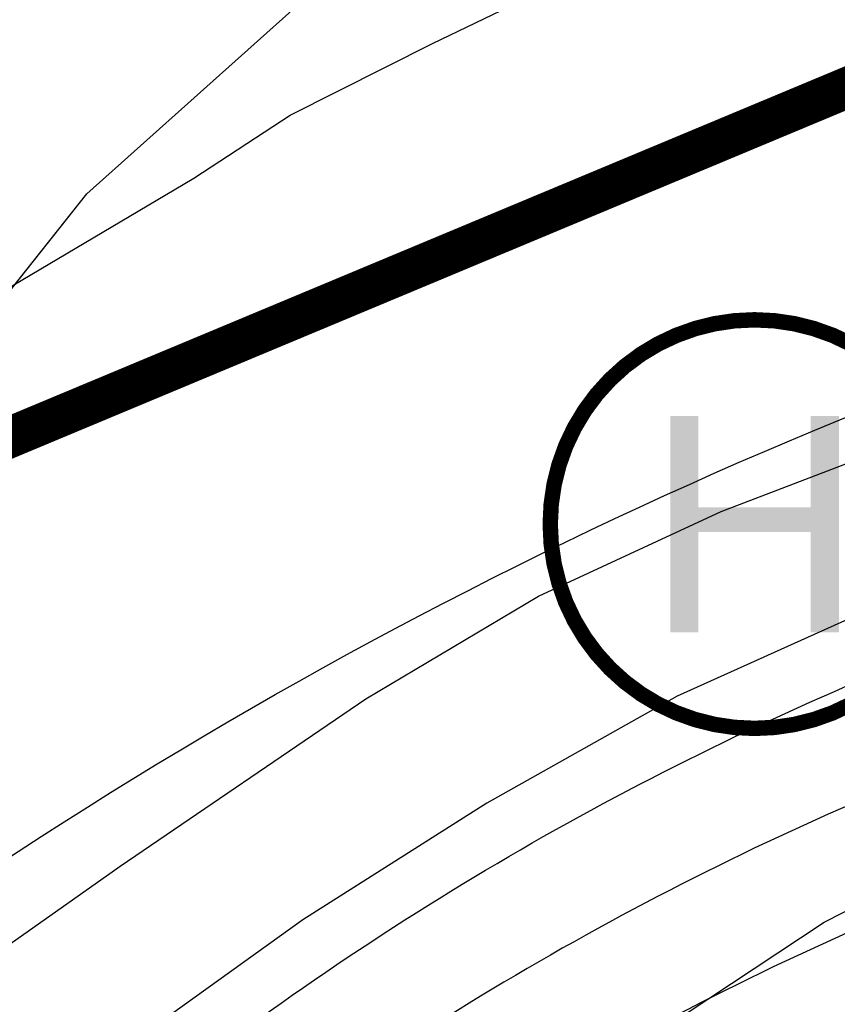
# Model space of a CAD drawing. Extents: x 158343 to 162498, y 431347 to 434500.
# Tile 92 of 220: x 159514 to 159534, y 433827 to 433851. Entities that reach past the tile are written whole.
import ezdxf
from ezdxf.enums import TextEntityAlignment as Align

# ---------------------------------------------------------------- set-up
doc = ezdxf.new("R2010")
doc.units = 0
doc.header["$LTSCALE"] = 10
doc.header["$MEASUREMENT"] = 0
doc.layers.add('000_onzichtbaar', color=8, linetype='CONTINUOUS', plot=False)
doc.layers.add('MEET', color=6, linetype='CONTINUOUS', plot=False)
for name, color, linetype in [('1.1-ALGEMEEN_VERKLARING', 7, 'CONTINUOUS'), ('1.1-ALGEMEEN_VERKLARING-TEKST', 7, 'CONTINUOUS'), ('bestaand 009m', 8, 'CONTINUOUS'), ('bestaand 010m', 8, 'CONTINUOUS'), ('bestaand 011m', 8, 'CONTINUOUS'), ('bestaand 012m', 8, 'CONTINUOUS'), ('bestaande dijk', 8, 'CONTINUOUS')]:
    doc.layers.add(name, color=color, linetype=linetype)
doc.styles.add('TXT_Copier', font='arial.ttf')

msp = doc.modelspace()

# ---------------------------------------------------------------- linework, layer by layer
at = {"layer": '000_onzichtbaar', "flags": 128}
for points in [[(159486.29, 433827.52), (159488.99, 433829.17), (159491.63, 433830.73), (159496.85, 433833.79), (159503.33, 433837.81), (159508.31, 433840.66), (159518.45, 433846.66), (159520.79, 433848.19), (159524.24, 433849.93), (159529.46, 433852.45), (159534.65, 433854.97), (159542.48, 433858.42), (159533.75, 433864.06), (159516.92, 433853.68), (159508.52, 433849.39), (159495.95, 433843.18)], [(159485.39, 433796.62), (159487.58, 433797.76), (159489.59, 433798.6), (159491.72, 433799.74), (159494.6, 433801.33), (159497.42, 433803.91), (159501.86, 433806.67), (159504.23, 433808.68), (159508.19, 433811.98), (159514.28, 433815.91), (159520.4, 433820.02), (159526.4, 433823.74), (159533.75, 433828.6), (159538.94, 433831.24), (159544.07, 433833.43), (159548.69, 433835.59), (159552.8, 433837.78), (159555.83, 433838.89), (159560.66, 433840.69)], [(159485.39, 433796.62), (159487.58, 433797.76), (159489.59, 433798.6), (159491.72, 433799.74), (159494.6, 433801.33), (159497.42, 433803.91), (159501.86, 433806.67), (159504.23, 433808.68), (159508.19, 433811.98), (159514.28, 433815.91), (159520.4, 433820.02), (159526.4, 433823.74), (159533.75, 433828.6), (159538.94, 433831.24), (159544.07, 433833.43), (159548.69, 433835.59), (159552.8, 433837.78), (159555.83, 433838.89), (159560.66, 433840.69)]]:
    msp.add_lwpolyline(points, dxfattribs=at)
at = {"layer": '1.1-ALGEMEEN_VERKLARING', "const_width": 0.375}
msp.add_lwpolyline([(159532.06, 433843.225, -1), (159532.06, 433833.305, -1), (159532.06, 433843.225)], format="xyb", dxfattribs=at)
at = {"layer": 'bestaand 009m'}
msp.add_lwpolyline([(159225.546, 433678.194), (159247.13, 433681.201, 0.015084), (159286.026, 433691.737, 0.006644), (159313.116, 433701.482, 0.026661), (159355.62, 433720.235), (159371.88, 433729.316), (159388.27, 433739.735, 0.038795), (159405.686, 433753.721), (159414.972, 433760.512), (159430.845, 433771.487), (159449.101, 433780.317), (159466.492, 433785.878), (159483.696, 433792.743), (159497.146, 433800.723), (159501.41, 433803.936), (159520.07, 433816.958, -0.069995), (159538.407, 433827.13), (159557.623, 433833.161), (159592.676, 433843.655), (159627.499, 433854.568), (159652.546, 433862.191), (159670.264, 433867.238), (159687.078, 433870.787)], format="xyb", dxfattribs=at)
at = {"layer": 'bestaand 010m'}
msp.add_lwpolyline([(159224.169, 433681.926), (159246.085, 433685.578, 0.015052), (159284.639, 433696.018, 0.006623), (159311.529, 433705.693, 0.026561), (159353.44, 433724.176), (159385.82, 433743.672, 0.084407), (159407.65, 433758.566), (159413.668, 433763.621), (159429.819, 433773.929), (159448.072, 433782.766), (159465.46, 433788.334), (159482.662, 433795.207), (159496.108, 433803.192), (159500.462, 433806.476), (159519.624, 433819.686, -0.069995), (159537.961, 433829.858), (159557.177, 433835.888), (159592.23, 433846.382), (159627.053, 433857.296), (159652.1, 433864.919), (159669.818, 433869.966), (159686.631, 433873.515)], format="xyb", dxfattribs=at)
at = {"layer": 'bestaand 011m'}
for points in [[(159484.295, 433814.62), (159490.067, 433817.871), (159494.455, 433821.564), (159499.56, 433826.668), (159504.603, 433832.746), (159510.32, 433839.314), (159515.854, 433846.287), (159521.06, 433850.948), (159525.585, 433855.982), (159536.208, 433866.049), (159542.187, 433890.34), (159543.154, 433918.392), (159539.041, 433936.464), (159539.861, 433967.533), (159544.004, 433985.972), (159516.46, 433901.001, -0.319876), (159484.918, 433889.11)], [(159185.542, 433688.827), (159241.563, 433702.436, 0.067536), (159407.807, 433777.572), (159422.191, 433789.167, -0.055187), (159443.396, 433799.049), (159464.746, 433805.664, 0.041657), (159483.099, 433813.946), (159490.067, 433817.871), (159494.455, 433821.564), (159499.56, 433826.668), (159504.603, 433832.746), (159510.32, 433839.314), (159515.854, 433846.287), (159521.06, 433850.948), (159525.585, 433855.982), (159536.208, 433866.049), (159542.187, 433890.34), (159543.154, 433918.392), (159539.041, 433936.464), (159539.861, 433967.533), (159543.947, 433985.716)], [(159686.161, 433876.388), (159669.348, 433872.839), (159651.63, 433867.792), (159626.583, 433860.169), (159591.76, 433849.255), (159556.707, 433838.761), (159537.491, 433832.731, 0.069995), (159519.154, 433822.559), (159499.136, 433809.161), (159494.931, 433805.981), (159481.496, 433797.978), (159464.303, 433791.083), (159446.923, 433785.492), (159428.681, 433776.63), (159412.55, 433766.456), (159405.742, 433761.202, -0.019527), (159383.821, 433747.163), (159350.974, 433728.812, -0.026492), (159309.677, 433710.606, -0.006598), (159283.02, 433701.014, -0.015015), (159244.865, 433690.684), (159222.55, 433685.97, 0.057891)]]:
    msp.add_lwpolyline(points, format="xyb", dxfattribs=at)
at = {"layer": 'bestaand 012m'}
for points in [[(159408.885, 433775.04), (159423.275, 433786.584, -0.055187), (159444.48, 433796.466), (159465.83, 433803.081, 0.041657), (159484.182, 433811.363), (159495.991, 433818.466), (159513.628, 433829.953, -0.08973), (159552.466, 433846.622), (159613.74, 433865.488), (159648.929, 433876.048), (159666.806, 433880.573), (159684.844, 433884.184), (159695.532, 433886.456), (159710.448, 433891.176), (159724.589, 433898.525), (159742.335, 433909.289), (159760.197, 433919.999), (159772.819, 433927.05, 0.271352), (159781.337, 433942.138), (159778.215, 433967.971), (159772.415, 434009.44)], [(159484.182, 433811.363), (159495.991, 433818.466), (159513.628, 433829.953, -0.08973), (159552.466, 433846.622), (159613.74, 433865.488), (159648.929, 433876.048), (159666.806, 433880.573), (159684.844, 433884.184), (159695.532, 433886.456), (159710.448, 433891.176), (159724.589, 433898.525), (159742.335, 433909.289), (159760.197, 433919.999)], [(159189.621, 433679.955, -0.059375), (159221.53, 433688.49), (159244.2, 433693.54, 0.013272), (159282.096, 433703.868, 0.006583), (159308.619, 433713.413, 0.026452), (159349.565, 433731.461), (159382.33, 433749.767, 0.019448), (159403.968, 433763.622), (159411.295, 433769.277), (159427.537, 433779.443), (159445.867, 433788.12), (159463.303, 433793.535), (159480.564, 433800.256), (159494.08, 433808.123), (159498.652, 433811.509), (159518.709, 433825.279, -0.069995), (159537.046, 433835.451), (159556.262, 433841.482), (159591.315, 433851.975), (159626.138, 433862.889), (159651.185, 433870.512), (159668.903, 433875.559), (159685.717, 433879.108)]]:
    msp.add_lwpolyline(points, format="xyb", dxfattribs=at)
at = {"layer": 'bestaande dijk', "flags": 128}
for points in [[(159531.247, 433838.572), (159536.961, 433840.757), (159549.496, 433844.75), (159567.269, 433850.222), (159583.319, 433854.985), (159599.882, 433860.195), (159614.031, 433864.531), (159622.523, 433867.138)], [(159522.622, 433834.019), (159526.816, 433836.519), (159531.247, 433838.572)], [(159538.912, 433837.616), (159534.477, 433836.019), (159530.178, 433834.085)], [(159530.178, 433834.085), (159525.565, 433831.489), (159521.092, 433828.66)], [(159487.434, 433810.294), (159493.07, 433813.643), (159501.057, 433818.864), (159508.476, 433824.187), (159516.657, 433829.961), (159522.622, 433834.019)], [(159521.092, 433828.66), (159509.108, 433820.051), (159499.367, 433813.33), (159494.331, 433810.071)]]:
    msp.add_lwpolyline(points, dxfattribs=at)
at = {"layer": 'MEET', "const_width": 1}
msp.add_lwpolyline([(159217.958, 434088.846), (159435.98, 434020.252), (159504.62, 433836.46), (159784.943, 433953.55), (159866.414, 433734.327), (159822.396, 433519.026), (159655.904, 433512.456), (159222.147, 433324.124), (159221.051, 433289.085), (159066.142, 433159.952), (158988.578, 433123.001), (158887.875, 433065.241), (158810.463, 433043.05), (158594.735, 433280.892), (158643.686, 433366.243), (158736.008, 433394.891), (158840.951, 433432.099), (158907.599, 433472.413), (158902.406, 433599.513), (159112.888, 433678.639), (159214.784, 433765.28), (159227.573, 433847.097)], close=True, dxfattribs=at)

# ---------------------------------------------------------------- texts
at = {"layer": '1.1-ALGEMEEN_VERKLARING-TEKST', "style": 'TXT_Copier'}
msp.add_text('H', height=5.25, rotation=0, dxfattribs=at).set_placement((159532.06, 433838.265), align=Align.MIDDLE_CENTER)

doc.saveas('drawing.dxf')
